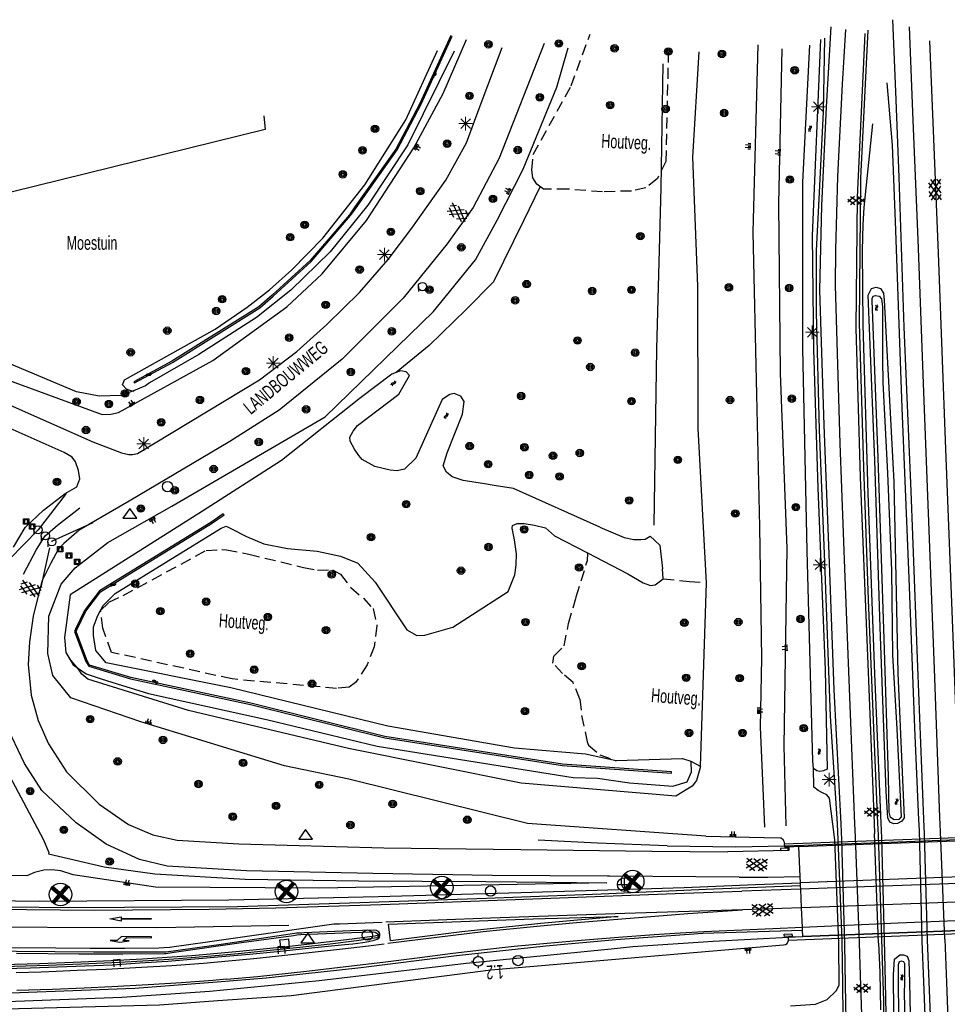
# Model space of a CAD drawing. Header units: metres. Extents: x 119757 to 244046, y 404148 to 811635.
# Tile 29 of 60: x 119888 to 120057, y 406853 to 407032. Entities that reach past the tile are written whole.
import ezdxf

# ---------------------------------------------------------------- set-up
doc = ezdxf.new("R2010")
doc.units = ezdxf.units.M
doc.linetypes.add('Houtwal', pattern=[3, 2, -1])
doc.layers.get('0').update_dxf_attribs({"linetype": 'CONTINUOUS'})
for name, color, linetype in [('3009', 179, 'CONTINUOUS'), ('4401', 7, 'CONTINUOUS'), ('4411', 7, 'CONTINUOUS'), ('4503', 1, 'CONTINUOUS'), ('4504', 7, 'CONTINUOUS'), ('4601', 172, 'CONTINUOUS'), ('4602', 7, 'CONTINUOUS'), ('B-AF-HAAG-GD', 74, 'CONTINUOUS'), ('B-AF-HOUT-GD', 74, 'Houtwal'), ('B-AS-HECT-GD', 9, 'CONTINUOUS'), ('B-BB-BORD-GD', 8, 'CONTINUOUS'), ('B-BP-BOOM-GD', 74, 'CONTINUOUS'), ('B-BW-WEGW-GD', 8, 'CONTINUOUS'), ('B-GL-RAIL-GD', 232, 'CONTINUOUS'), ('B-KW-DIVR-GD', 134, 'CONTINUOUS'), ('B-KW-PIJLER-GD', 134, 'CONTINUOUS'), ('B-MK-ASSTRP-GD', 121, 'CONTINUOUS'), ('B-MK-BLOKLG-GD', 121, 'CONTINUOUS'), ('B-MK-PIJL-GD', 121, 'CONTINUOUS'), ('B-MK-STRP-GD', 121, 'CONTINUOUS'), ('B-MK-VLAK-GD', 121, 'CONTINUOUS'), ('B-OB-OVER-GD', 8, 'CONTINUOUS'), ('B-OV-PAAL-GD', 63, 'CONTINUOUS'), ('B-TE-OND-GD', 8, 'CONTINUOUS'), ('B-TR-SLOO-GD', 142, 'CONTINUOUS'), ('B-TR-TALB-GD', 72, 'CONTINUOUS'), ('B-TR-TALO-GD', 72, 'CONTINUOUS'), ('B-TR-VVDL-GD', 53, 'CONTINUOUS'), ('B-VH-BNDH-GD', 13, 'CONTINUOUS'), ('B-VH-GOOT-GD', 13, 'CONTINUOUS'), ('B-VH-HFDR-GD', 13, 'CONTINUOUS'), ('B-VH-PARW-GD', 13, 'CONTINUOUS'), ('B-VH-WEGN-GD', 13, 'CONTINUOUS'), ('B-VR-MAIB-GD', 214, 'CONTINUOUS'), ('B-WT-KOLK-GD', 213, 'CONTINUOUS'), ('L-AR-BLOCKS-GD', 8, 'CONTINUOUS'), ('L-AR-SYMB-GD', 8, 'CONTINUOUS'), ('n-ov-arma-pr', 1, 'CONTINUOUS'), ('OVL HOH afstanden', 1, 'CONTINUOUS')]:
    doc.layers.add(name, color=color, linetype=linetype)

# ---------------------------------------------------------------- blocks, each defined once
blk = doc.blocks.new('3009', base_point=(119758.533414, 404407.573336))
at = {"layer": '3009'}
for points in [[(119758.033414, 404408.073336, 0), (119759.033414, 404408.073336, 0), (119759.033414, 404407.073336, 0), (119758.033414, 404407.073336, 0)], [(119758.133414, 404407.173336, 0), (119758.933414, 404407.173336, 0), (119758.733414, 404407.973336, 0), (119758.333414, 404407.973336, 0)], [(119758.133414, 404407.173336, 0), (119758.333414, 404407.973336, 0), (119758.733414, 404407.973336, 0), (119758.933414, 404407.173336, 0)]]:
    blk.add_polyline3d(points, close=True, dxfattribs=at)
blk = doc.blocks.new('2901')
for radius in [0.27, 0.18, 0.09]:
    blk.add_circle((0, 0), radius)
blk = doc.blocks.new('2301')
at = {"flags": 128}
blk.add_lwpolyline([(-0.502, -0.271), (0.498, -0.271), (-0.002, 0.429), (-0.502, -0.271)], dxfattribs=at)
blk = doc.blocks.new('3001')
blk.add_line((-0.3, 0), (-0.3, -0.35))
blk.add_circle((0, 0), 0.3)
blk = doc.blocks.new('GV4', base_point=(119758.533414, 404407.573336))
at = {"layer": '4401'}
for points in [[(119758.533414, 404407.604586, 0), (119758.627164, 404407.667086, 0)], [(119758.533414, 404407.510836, 0), (119758.783414, 404407.667086, 0)], [(119758.533414, 404407.667086, 0), (119758.845914, 404407.479586, 0)], [(119758.533414, 404407.573336, 0), (119758.689664, 404407.479586, 0)], [(119758.595914, 404407.479586, 0), (119758.908414, 404407.667086, 0)], [(119758.658414, 404407.667086, 0), (119758.908414, 404407.510836, 0)], [(119758.752164, 404407.479586, 0), (119758.908414, 404407.573336, 0)], [(119758.814664, 404407.667086, 0), (119758.908414, 404407.604586, 0)]]:
    blk.add_polyline3d(points, dxfattribs=at)
blk = doc.blocks.new('WATER', base_point=(119758.78532, 404407.573336))
at = {"layer": '4601'}
for points in [[(119758.28532, 404407.723336, 0), (119758.34782, 404407.785836, 0), (119758.47282, 404407.848336, 0), (119758.59782, 404407.848336, 0), (119758.72282, 404407.785836, 0), (119758.78532, 404407.723336, 0), (119758.84782, 404407.660836, 0), (119758.97282, 404407.598336, 0), (119759.09782, 404407.598336, 0), (119759.22282, 404407.660836, 0), (119759.28532, 404407.723336, 0)], [(119758.28532, 404407.423336, 0), (119758.34782, 404407.485836, 0), (119758.47282, 404407.548336, 0), (119758.59782, 404407.548336, 0), (119758.72282, 404407.485836, 0), (119758.78532, 404407.423336, 0), (119758.84782, 404407.360836, 0), (119758.97282, 404407.298336, 0), (119759.09782, 404407.298336, 0), (119759.22282, 404407.360836, 0), (119759.28532, 404407.423336, 0)]]:
    blk.add_polyline3d(points, dxfattribs=at)
blk = doc.blocks.new('TALUD', base_point=(119758.78532, 404407.573336))
at = {"layer": '4602'}
for points in [[(119758.28532, 404408.073336, 0), (119758.78532, 404408.073336, 0)], [(119758.28532, 404407.823336, 0), (119759.28532, 404407.823336, 0)], [(119758.28532, 404407.573336, 0), (119758.78532, 404407.573336, 0)], [(119758.28532, 404407.323336, 0), (119759.28532, 404407.323336, 0)], [(119758.28532, 404407.073336, 0), (119758.78532, 404407.073336, 0)]]:
    blk.add_polyline3d(points, dxfattribs=at)
blk = doc.blocks.new('3602')
at = {"flags": 128}
blk.add_lwpolyline([(-0.31, 0.001), (-0.31, 0.311), (0, 0.311), (0.31, 0.311), (0.31, 0.001), (0.31, -0.309), (0, -0.309), (-0.31, -0.309)], close=True, dxfattribs=at)
blk = doc.blocks.new('3604')
at = {"flags": 128}
blk.add_lwpolyline([(-0.25, 0.25), (-0.25, -0.25), (0.25, -0.25), (0.25, 0.25)], dxfattribs=at)
blk = doc.blocks.new('2401')
blk.add_circle((0.001, -0.001), 0.375)
blk = doc.blocks.new('1221')
at = {"flags": 128}
blk.add_lwpolyline([(0, 0), (0, -0.07), (5.45, -0.07), (6.2, 0.68), (7.5, 0.68), (5.7, 0.98), (4, 0.68), (5.2, 0.68), (4.45, 0.08), (0, 0.08)], close=True, dxfattribs=at)
blk = doc.blocks.new('1219')
at = {"flags": 128}
blk.add_lwpolyline([(0, 0), (0, 0.07), (5.45, 0.07), (5.45, 0.38), (7.5, 0), (5.45, -0.38), (5.45, -0.08), (0, -0.08)], close=True, dxfattribs=at)
blk = doc.blocks.new('2701')
at = {"lineweight": 0}
for q in [(-0.353, 0.351), (0.001, 0.497), (0.355, 0.351), (-0.499, -0.003), (-0.352, -0.356), (0.501, -0.003), (0.001, -0.503), (0.355, -0.356)]:
    blk.add_line((0.001, -0.003), q, dxfattribs=at)
blk = doc.blocks.new('GV6', base_point=(119758.78532, 404407.573336))
at = {"layer": '4411'}
for points in [[(119758.78532, 404407.542086, 0), (119758.94157, 404407.667086, 0)], [(119758.78532, 404407.604586, 0), (119758.94157, 404407.479586, 0)], [(119758.84782, 404407.479586, 0), (119759.09782, 404407.667086, 0)], [(119758.84782, 404407.667086, 0), (119759.09782, 404407.479586, 0)], [(119759.00407, 404407.667086, 0), (119759.16032, 404407.542086, 0)], [(119759.00407, 404407.479586, 0), (119759.16032, 404407.604586, 0)]]:
    blk.add_polyline3d(points, dxfattribs=at)
blk = doc.blocks.new('2202')
for p, q in [((-0.35, 0.001), (-0.5, 0)), ((0, 0.35), (0, 0.5)), ((0.35, -0.001), (0.5, 0)), ((0, -0.35), (0, -0.5))]:
    blk.add_line(p, q)
blk.add_circle((0, 0), 0.35)
blk = doc.blocks.new('2501')
at = {"flags": 128}
for points in [[(0.001, 0.499), (0.001, -0.001), (0.001, -0.501)], [(-0.499, -0.001), (0.001, -0.001), (0.501, -0.001)]]:
    blk.add_lwpolyline(points, dxfattribs=at)
blk.add_circle((0.001, -0.001), 0.5)
blk = doc.blocks.new('OV_MAST VERW')
at = {"layer": 'n-ov-arma-pr'}
for p, q in [((-1.25, 0.83), (1.03, -1.1)), ((-1.21, 0.88), (1.07, -1.06)), ((-1.17, 0.93), (1.11, -1.01)), ((-1.14, 0.97), (1.15, -0.97)), ((-1.1, -1.01), (0.84, 1.25)), ((-1.09, 1.02), (1.18, -0.93)), ((-1.06, -1.06), (0.89, 1.21)), ((-1.05, 1.06), (1.22, -0.88)), ((-1.01, -1.1), (0.94, 1.17)), ((-1.01, 1.1), (1.26, -0.83)), ((-0.97, -1.14), (0.98, 1.14)), ((-0.92, -1.18), (1.02, 1.11)), ((-0.88, -1.21), (1.07, 1.06)), ((-0.82, -1.25), (1.11, 1.02))]:
    blk.add_line(p, q, dxfattribs=at)
blk.add_circle((0.01, 0), 1.5, dxfattribs=at)

msp = doc.modelspace()

# ---------------------------------------------------------------- linework, layer by layer
at = {"layer": 'B-AF-HAAG-GD'}
msp.add_lwpolyline([(119932.7, 407014.18), (119932.94, 407011.71), (119849.66, 406991.16)], dxfattribs=at)
at = {"layer": 'B-AF-HOUT-GD'}
for points in [[(120006.25, 407025.9), (120005.79, 407005.9), (120004.26, 407002.81), (120002.16, 407001.14), (119999.57, 407000.54), (119994.26, 407000.38), (119988.01, 407000.87), (119983.58, 407000.87), (119982.34, 407001.79), (119981.62, 407002.92), (119981.43, 407004.31), (119981.68, 407007.17), (119988.59, 407019.64), (119992.03, 407029.07)], [(119991.54, 406934.78), (119991.5, 406933.25)], [(119990.16, 406908.19), (119988.93, 406911.25), (119987.03, 406912.83), (119985.24, 406914.74), (119985.47, 406916.03), (119987.31, 406917.89), (119988.13, 406921.93), (119989.51, 406926.82), (119991.5, 406933.25)], [(120005.31, 406930.04), (120010.08, 406929.6), (120013.21, 406929.34)], [(119990.16, 406908.19), (119990.49, 406905.22), (119991.51, 406900.43), (119991.72, 406899.86), (119993.8, 406898.08), (119996.8, 406896.97)], [(120012.1, 406895.97), (120010.42, 406896.86)]]:
    msp.add_lwpolyline(points, dxfattribs=at)
msp.add_lwpolyline([(119939.93, 406932.15), (119942.46, 406931.63), (119945.2, 406931.71), (119946.69, 406930.92), (119948.53, 406928.48), (119950.83, 406926.52), (119952.58, 406924.64), (119953.29, 406921.59), (119952.8, 406917.73), (119951.49, 406914.41), (119949.4, 406911.21), (119948.23, 406910.38), (119945.94, 406910.14), (119926.94, 406911.86), (119905.05, 406916.7), (119903.46, 406921.07), (119903.06, 406924.3), (119904.56, 406925.8), (119907.13, 406927.02), (119922.22, 406935.21), (119925.06, 406935.38), (119925.91, 406935.36), (119929.98, 406934.54)], close=True, dxfattribs=at)
at = {"layer": 'B-GL-RAIL-GD'}
for points in [[(120037.87, 406864.35), (120037.15, 406882.71), (120036.98, 406885.55), (120035.75, 406905.13), (120034.72, 406933.11), (120033.76, 406957.16), (120033.22, 406978.45), (120033.2, 406989.71), (120033.65, 406999.03), (120034.44, 407014.9), (120034.73, 407028.29)], [(120052.43, 406864.19), (120051.9, 406884.37), (120051.82, 406886.28), (120051.09, 406902.99), (120050.05, 406930.17), (120048.77, 406961.16), (120047.57, 406995.01), (120046.99, 407008.87), (120046.04, 407020.17)], [(120043.38, 407012.72), (120041.79, 406997.52), (120041.6, 406994.45), (120041.5, 406989.73), (120041.6, 406976.2), (120042.54, 406945.54), (120043.74, 406912.77), (120044.9, 406885.63), (120045.01, 406882.99)], [(120027.4, 406881.53), (120044.81, 406882.14), (120083.94, 406883.65), (120102.94, 406884.36)], [(120006.04, 406881.51), (119993.38, 406882.05), (119982.6, 406882.58)], [(120045.01, 406882.99), (120045.49, 406864.38), (120045.68, 406856.85), (120045.82, 406850.97), (120045.85, 406843.28), (120045.14, 406836.09), (120044.37, 406831.95), (120043.71, 406829.14), (120042.83, 406825.7), (120041.59, 406822.08), (120040.06, 406818.62), (120037.12, 406813.31), (120034.59, 406809.29), (120032.32, 406806.38), (120029.1, 406802.82), (120026.81, 406800.76), (120024.21, 406798.62), (120021.95, 406797.03), (120017.06, 406794.3)], [(120006.04, 406881.51), (120018.53, 406881.33), (120027.4, 406881.53)], [(120100.58, 406877.47), (120061.01, 406875.97), (120030.28, 406874.81)], [(119874.52, 406871.72), (119891.94, 406871.47), (119926.35, 406871.71), (119953.48, 406872.34), (119979.46, 406873.07), (120009.12, 406873.95), (120022.08, 406874.51), (120030.28, 406874.81)], [(120103.47, 406867.81), (120100.85, 406867.71), (120063.98, 406866.3), (120030.72, 406865.02), (120028.08, 406864.93)], [(119855.85, 406853), (119884.29, 406853.2), (119906.92, 406854.02), (119922.92, 406855.13), (119942.81, 406857.07), (119969.53, 406860.24), (119995.85, 406862.83), (119999.83, 406863.27), (120014.41, 406864.22), (120028.08, 406864.93)], [(120037.8, 406844.56), (120038.01, 406850.88), (120037.95, 406856.3), (120037.87, 406864.35)], [(120056.73, 406749.91), (120055.52, 406783.48), (120054.51, 406808.18), (120053.49, 406836.91), (120052.72, 406856.81), (120052.43, 406864.19)]]:
    msp.add_lwpolyline(points, dxfattribs=at)
at = {"layer": 'B-KW-DIVR-GD'}
msp.add_lwpolyline([(120064, 406865.75), (120028.11, 406864.36), (120028.08, 406864.96), (120030.71, 406865.06), (120030.66, 406866.19), (120030.64, 406866.76), (120030.49, 406870.26), (120030.33, 406873.68), (120030.31, 406874.27), (120030.28, 406874.81), (120030.23, 406875.99), (120030, 406881.39), (120028.17, 406881.32), (120027.41, 406881.29), (120027.39, 406881.89), (120075.29, 406883.66)], dxfattribs=at)
at = {"layer": 'B-KW-PIJLER-GD'}
for points in [[(120030, 406881.39), (120075.32, 406883.06), (120100.36, 406884.1)], [(120100.91, 406867.75), (120063.98, 406866.35), (120030.71, 406865.06)]]:
    msp.add_lwpolyline(points, dxfattribs=at)
at = {"layer": 'B-MK-ASSTRP-GD'}
for points in [[(120053.75, 407027.85), (120055.31, 406989.23), (120056.66, 406953.61), (120058.01, 406918.02), (120059.2, 406886.89), (120059.25, 406885.43), (120060.33, 406858.27)], [(119889.04, 406930.9), (119891.38, 406935.38), (119892.97, 406937.86), (119895.23, 406939.83), (119899.27, 406942.96)], [(120100.74, 406872.95), (120099.82, 406872.91), (120065.1, 406871.53), (120035.57, 406870.44), (120030.49, 406870.26)], [(120030.49, 406870.26), (120019.76, 406869.88)]]:
    msp.add_lwpolyline(points, dxfattribs=at)
at = {"layer": 'B-MK-BLOKLG-GD'}
msp.add_lwpolyline([(119840.37, 406867.85), (119873.41, 406866.83), (119913.25, 406866.67), (119937.25, 406867.13)], dxfattribs=at)
at = {"layer": 'B-MK-STRP-GD'}
for points in [[(120041.01, 406863.91), (120040.26, 406883.2), (120040.16, 406885.55), (120039.41, 406903.93), (120038.4, 406930.29), (120037.48, 406954.68), (120036.64, 406983.38), (120036.68, 406989.83), (120037.06, 407003.16), (120037.93, 407019.95), (120038.5, 407029.86)], [(120041.97, 407029.16), (120040.57, 406999.39), (120040.36, 406975.64), (120041.15, 406948.55), (120042.56, 406913.07), (120043.65, 406885.63), (120043.72, 406883.78)], [(120056.53, 406864.55), (120055.74, 406884.1), (120055.64, 406886.72), (120054.64, 406913.68), (120053.56, 406941.98), (120052.67, 406965.55), (120051.65, 406991.75), (120050.76, 407013.34), (120050.07, 407030.38)], [(120044.46, 406863.84), (120043.72, 406883.78)], [(119772.15, 406875.58), (119777.61, 406875.12), (119801.68, 406873.23), (119819.21, 406872.1), (119827.74, 406871.62), (119835.42, 406871.29), (119849.18, 406870.72), (119864.05, 406870.24), (119871.12, 406870.16), (119901.89, 406869.87), (119922.8, 406870.02), (119934.93, 406870.27), (119954.07, 406870.88), (119983.26, 406871.99), (120009.12, 406872.94), (120019.64, 406873.31)], [(120100.63, 406876.21), (120099.29, 406876.16), (120077.12, 406875.37), (120055.58, 406874.55), (120035.13, 406873.84), (120030.33, 406873.68)], [(120030.33, 406873.68), (120019.64, 406873.31)], [(119955.28, 406863.85), (119972.57, 406865.99), (119982.38, 406866.96), (119989.55, 406867.61), (120009.78, 406869.25), (120019.76, 406869.88), (119998.32, 406869.22), (119973.94, 406868.37), (119954.92, 406867.64)], [(120030.64, 406866.76), (120048.01, 406867.54), (120077.82, 406868.75), (120100.85, 406869.65)], [(119954.26, 406867.63), (119946.45, 406867.32), (119945.42, 406867.29), (119922.46, 406864.03), (119915.55, 406863.04), (119913.63, 406862.94), (119907.46, 406862.87), (119901.14, 406862.87), (119894.9, 406862.92), (119876.78, 406863.07)], [(119925.93, 406857.29), (119931.6, 406857.8), (119937.15, 406858.43), (119941.01, 406858.83), (119946.59, 406859.48), (119954.33, 406860.37), (119960.62, 406861.19), (119967.1, 406862.04), (119972.32, 406862.63), (119978.23, 406863.29), (119984.87, 406863.92), (119990.4, 406864.41), (119997.22, 406864.95), (120003.71, 406865.42), (120008.4, 406865.72), (120012.73, 406865.98), (120025.26, 406866.52), (120030.64, 406866.76)], [(120056.53, 406864.55), (120056.82, 406856.73), (120057.69, 406833.67), (120058.67, 406807.84), (120059.61, 406784.18), (120060.72, 406754.99)], [(119887.71, 406858.52), (119892.25, 406858.65), (119894.99, 406858.76), (119898.77, 406858.92), (119904.04, 406859.15), (119910.46, 406859.49), (119916, 406859.8), (119921.76, 406860.24), (119926.32, 406860.63), (119930.88, 406861.09), (119936, 406861.62), (119940.98, 406862.17), (119947.02, 406862.85), (119951.73, 406863.39), (119954.61, 406863.75)], [(120041.41, 406850.89), (120041.31, 406854.46), (120041.19, 406857.98), (120041.01, 406863.91)], [(120044.46, 406863.84), (120044.71, 406858.59), (120044.83, 406851.72)], [(119925.93, 406857.29), (119923.44, 406857.09), (119917.75, 406856.65), (119911.71, 406856.27), (119905.07, 406855.92), (119900.06, 406855.68), (119894.33, 406855.45), (119887.83, 406855.23)]]:
    msp.add_lwpolyline(points, dxfattribs=at)
at = {"layer": 'B-MK-VLAK-GD'}
msp.add_lwpolyline([(119955.73, 406864.27), (119955.37, 406867.29), (119981.67, 406868.3), (119997.12, 406868.67), (119983.08, 406867.43), (119968.73, 406865.9)], close=True, dxfattribs=at)
at = {"layer": 'B-TR-SLOO-GD'}
for points in [[(119966.7, 407028.77), (119961.1, 407016.42), (119956.73, 407008.14), (119949.28, 406997.65), (119948.27, 406996.23), (119941.16, 406987.91), (119934.24, 406981.62), (119931.84, 406979.48), (119916.02, 406969.6), (119909.11, 406965.88), (119909.23, 406965.66)], [(119909.23, 406965.66), (119916.15, 406969.39), (119931.99, 406979.28), (119934.4, 406981.43), (119941.34, 406987.73), (119948.46, 406996.07), (119949.48, 406997.51), (119956.95, 407008.01), (119961.32, 407016.3), (119966.93, 407028.67)], [(120033.9, 407028.1), (120032.4, 406992.43), (120032.63, 406971.81), (120033.41, 406946.54), (120034.74, 406913.54), (120035.15, 406895.5), (120034.46, 406895.14), (120033.77, 406895.05), (120033.26, 406895.14), (120032.65, 406895.59), (120032.5, 406896.95), (120031.51, 406935.16), (120030.72, 406971.93), (120030.72, 407002.17), (120031.98, 407027.06)], [(119911.22, 406965.16), (119909.36, 406964.35), (119908.93, 406964.08), (119907.76, 406964.54), (119907.06, 406965.31), (119907.38, 406966.21), (119923.9, 406975.46), (119929.69, 406979.42), (119933.73, 406982.56), (119937.79, 406986.24), (119943.45, 406991.98), (119951.11, 407001.67), (119958.54, 407013.46), (119964.28, 407026.09)], [(119967.31, 407025.95), (119958.9, 407008.9), (119951.61, 406997.99), (119944.77, 406989.51), (119937.61, 406982.49), (119931.37, 406977.57), (119920.9, 406970.82), (119911.95, 406965.65), (119911.22, 406965.16)], [(119993.79, 406939.46), (119978.08, 406946.48), (119974.57, 406947.03), (119972.83, 406947.3), (119968.93, 406947.91), (119966.99, 406948.6), (119965.92, 406949.43), (119965.33, 406950.62), (119966.04, 406952.94), (119968.85, 406960), (119969.14, 406962.27), (119968.51, 406963.24), (119967.34, 406963.73), (119966.53, 406963.53), (119965.12, 406962.63), (119960.38, 406951.98), (119958.28, 406950), (119956.95, 406949.69), (119955.71, 406949.81), (119952.93, 406950.47), (119950.62, 406951.73), (119950.02, 406952.48), (119949.23, 406953.62), (119948.43, 406955.06), (119948.38, 406955.79), (119948.95, 406956.9), (119949.78, 406957.91), (119957.29, 406963.59), (119959.2, 406967.02), (119958.61, 406967.67), (119957.56, 406967.88), (119955.97, 406967.27), (119950.31, 406962.97), (119935.95, 406951.57), (119921.58, 406942.38), (119897.5, 406927.16), (119896.49, 406919.42), (119896.7, 406916.65), (119898.08, 406914.46), (119900.4, 406912.81), (119903.17, 406911.9), (119906.05, 406911), (119911.78, 406909.21), (119933.22, 406904.51), (119953.35, 406899.67), (119988.97, 406893.96)], [(119925.36, 406941.9), (119923.06, 406940.3), (119902.83, 406927.88), (119900.15, 406924.31), (119898.48, 406920.92), (119898.32, 406920.47), (119900.35, 406915.03), (119900.9, 406914.16), (119908.5, 406911.88), (119930.3, 406907.24), (119954.69, 406901.18), (119987.01, 406896.12), (120006.85, 406894.72), (120006.86, 406894.97)], [(120006.86, 406894.97), (119987.03, 406896.37), (119954.74, 406901.42), (119930.36, 406907.48), (119908.56, 406912.13), (119901.06, 406914.37), (119900.58, 406915.14), (119898.58, 406920.47), (119898.71, 406920.82), (119900.36, 406924.18), (119903.01, 406927.69), (119923.2, 406940.09), (119925.5, 406941.69), (119925.36, 406941.9)], [(119991.2, 406898.2), (119978.32, 406899.3), (119955.27, 406903.29), (119926.75, 406910.26), (119904.08, 406914.77), (119902.16, 406917.02), (119901.73, 406919.79), (119901.77, 406921.31), (119902.57, 406923.4), (119903.54, 406925.2), (119905.7, 406927.39), (119924.95, 406939.27), (119925.88, 406939.62), (119926.86, 406939.16), (119929.56, 406937.75), (119932.75, 406936.43), (119937.01, 406935.55), (119942.43, 406935.08), (119946.69, 406934.2), (119949.82, 406932.92), (119952.95, 406929.44), (119958.72, 406920.77), (119960.54, 406919.79), (119961.99, 406919.84), (119967.08, 406921.25), (119977.11, 406927.78), (119978.37, 406930.77), (119978.48, 406931.65), (119978.59, 406932.68), (119978.64, 406934.63), (119978.28, 406937.12), (119977.84, 406939.27), (119977.94, 406939.73), (119978.77, 406940.13), (119980.07, 406940.14), (119981.91, 406939.8), (119983.93, 406939.31), (119985.58, 406937.9), (119991.54, 406934.78)], [(119993.79, 406939.46), (119998.23, 406937.55), (120000.01, 406937.23), (120001.27, 406937.2), (120002.02, 406937.24), (120002.97, 406937.81), (120004.74, 406936.18), (120005.18, 406931.9)], [(119991.54, 406934.78), (119998.9, 406930.96), (120001.7, 406929.33), (120003, 406928.87), (120003.89, 406929), (120005.31, 406930.04), (120005.18, 406931.9)], [(119999.18, 406892.97), (120007.08, 406892.38), (120009.71, 406893.2), (120010.47, 406894.97), (120010.42, 406896.86), (120008.89, 406897.34), (120008.8, 406897.34), (119996.8, 406896.97), (119991.2, 406898.2)], [(119988.97, 406893.96), (119993.4, 406893.82), (119999.18, 406892.97)], [(120049.49, 406842.35), (120049.2, 406854.76), (120049.22, 406856.72), (120049.26, 406859.68), (120049.26, 406860.13), (120049.21, 406860.22), (120049.06, 406860.43), (120048.67, 406860.6), (120048.24, 406860.46), (120048.02, 406859.93), (120048.02, 406858.98), (120048.04, 406856.82), (120048.1, 406850.91)]]:
    msp.add_lwpolyline(points, dxfattribs=at)
for points in [[(120042.59, 406981.61), (120043.19, 406982.81), (120044.05, 406983.08), (120044.83, 406982.82), (120045.4, 406981.99), (120045.5, 406980.73), (120047.24, 406947.71), (120047.96, 406912.91), (120049.15, 406886.61), (120048.71, 406886.01), (120047.93, 406885.62), (120047.25, 406885.56), (120046.54, 406885.82), (120046.13, 406886.65), (120045.88, 406891.44), (120044.79, 406921.25), (120043.82, 406951.59)], [(120045.26, 406965.75), (120046.1, 406949.28), (120046.82, 406931.6), (120047.02, 406916.16), (120047.81, 406902.79), (120048.6, 406886.79), (120048.17, 406886.3), (120047.29, 406886.24), (120046.62, 406886.7), (120046.39, 406887.68), (120046.26, 406894.14), (120045.49, 406919.1), (120044.39, 406952.05), (120043.29, 406980.64), (120043.29, 406981), (120043.49, 406981.42), (120043.93, 406981.52), (120044.61, 406981.45), (120045.03, 406980.96), (120045.17, 406979.47), (120045.19, 406969.93)], [(120047.17, 406858.08), (120047.39, 406860.92), (120048.32, 406861.76), (120049, 406861.71), (120049.67, 406861.46), (120050, 406860.72), (120050.08, 406856.73), (120050.5, 406836.6), (120052.15, 406802.25), (120052.98, 406778.63), (120053.72, 406754.98), (120053.33, 406754.3), (120052.38, 406754.08), (120051.41, 406754.14), (120050.97, 406754.7), (120050.59, 406755.44), (120050.24, 406758.54), (120049.54, 406784.59), (120048.11, 406813.95), (120047.47, 406835.25), (120047.18, 406856.82)]]:
    msp.add_lwpolyline(points, close=True, dxfattribs=at)
at = {"layer": 'B-TR-TALB-GD'}
for points in [[(119831.93, 406987.83), (119883.75, 406967.08), (119903.32, 406959.93), (119904.94, 406959.99), (119906.29, 406960.29), (119923.46, 406969.71), (119936.92, 406979.49), (119943.34, 406985.49), (119951.39, 406995.19), (119960, 407008.37), (119965.35, 407018.25), (119969.54, 407028.09)], [(120022.55, 407027.11), (120021.63, 406993.07), (120022.26, 406963.48), (120022.8, 406939.51), (120023.17, 406915.62), (120022.93, 406903.1), (120023.44, 406891.96), (120023.71, 406884.95)], [(120013.08, 406883.3), (119980.63, 406885.57), (119948.15, 406893.66), (119936.45, 406896.07), (119910.35, 406904.06), (119897.65, 406908.41), (119894.37, 406912.5), (119893.44, 406916.52), (119893.66, 406923.26), (119895.86, 406929.07), (119898.42, 406932.05), (119904.34, 406936.64), (119916.02, 406943.26), (119943.85, 406959.53), (119963.54, 406978.67), (119971.18, 406988.06), (119975.13, 406995.24), (119979.84, 407004.51), (119985.96, 407019.39), (119988.06, 407026.53)], [(120027.69, 406885.17), (120027.31, 406899.72), (120027.84, 406935.55), (120026.63, 406967.44), (120026.36, 406998.19), (120026.96, 407026.4)], [(119819.06, 406984.95), (119857.57, 406967.6), (119881.82, 406955.34), (119884.77, 406951.5), (119886.38, 406945.55), (119886.38, 406941.83), (119885.3, 406938.65), (119883.59, 406935.47), (119880.41, 406927.62), (119880.1, 406925.46), (119879.52, 406918.16), (119880.3, 406909.44), (119882.25, 406903.25), (119886, 406895.16), (119892.61, 406882.73), (119893.66, 406880.34), (119893.59, 406880.08)], [(119995.09, 406874.83), (119942.88, 406873.82), (119913, 406874.04), (119898.04, 406876.27), (119895.83, 406877), (119894.21, 406877.15), (119892.71, 406877.14), (119891.05, 406876.7), (119889.64, 406876.06), (119884.02, 406876.14), (119860.23, 406877.35), (119838.41, 406879.22), (119799, 406882.56), (119773.02, 406885.66), (119772.07, 406885.78), (119761.13, 406886.88)], [(120013.08, 406883.3), (120023.66, 406883.04), (120026.7, 406882.97), (120027.03, 406882.79), (120027.25, 406882.41), (120027.39, 406881.89)], [(119810.43, 406836.75), (119810.41, 406838.16), (119810.78, 406839.87), (119811.39, 406842.67), (119813.04, 406846.66), (119816.62, 406850.08), (119818.91, 406851.26), (119820.43, 406852.05), (119822.88, 406852.82), (119826.34, 406853.68), (119833.13, 406853.24), (119845.73, 406852.06), (119855.44, 406851.14), (119913.76, 406852.66), (119924.37, 406853.42), (119937.68, 406854.37), (119973.97, 406858.98), (120005.84, 406861.72), (120027.2, 406863.52), (120027.55, 406863.58), (120027.86, 406863.81), (120028.11, 406864.36)]]:
    msp.add_lwpolyline(points, dxfattribs=at)
at = {"layer": 'B-TR-TALO-GD'}
for points in [[(120012.1, 406895.97), (120013.21, 406929.34), (120011.69, 406957.38), (120011.6, 406983.22), (120010.74, 407006.66), (120011.86, 407025.84)], [(119982.96, 407001.33), (119979.93, 406995.13), (119974.47, 406984.03), (119969.53, 406978.99), (119962.75, 406972.46), (119956.77, 406967.58)], [(119909.36, 406964.35), (119906.71, 406963.36), (119902.77, 406963.27), (119898.67, 406964.02), (119880.62, 406971.59), (119848.93, 406984.82), (119831.43, 406991.22)], [(120012.1, 406895.97), (120011.39, 406893.41), (120010.6, 406892.38), (120007.63, 406890.55), (119979.5, 406892.93), (119948.1, 406899.2), (119919.03, 406906.11), (119900.7, 406911.84), (119899.62, 406912.76), (119899.01, 406913.67), (119897.39, 406915.56)], [(120036.55, 406882.63), (120036.18, 406885.47), (120035.57, 406890.18), (120035.04, 406890.78), (120034.29, 406891.17), (120033.51, 406891.6), (120032.72, 406892.19), (120032.65, 406895.59)], [(120028.47, 406852.49), (120032.98, 406852.75), (120035.14, 406853.64), (120036.79, 406855.16), (120037.33, 406856.21), (120037.25, 406863.79), (120036.55, 406882.63)], [(119893.59, 406880.08), (119903.67, 406877.74), (119912.89, 406876.47), (119929.34, 406875.48), (119949.92, 406875.15), (119973.09, 406875.05), (119995.09, 406874.83)]]:
    msp.add_lwpolyline(points, dxfattribs=at)
at = {"layer": 'B-TR-VVDL-GD'}
msp.add_lwpolyline([(120003.7, 406939.83), (120004.17, 406971.84), (120004.98, 407001.12), (120005.32, 407023.65)], dxfattribs=at)
at = {"layer": 'B-VH-BNDH-GD'}
for points in [[(119896.82, 406945.54), (119891.7, 406938.96), (119886.48, 406933.66)], [(119894.16, 406936.78), (119894.31, 406936.99), (119901.71, 406940.29)], [(119893.78, 406935.71), (119892.17, 406928.56)], [(119887.74, 406862.03), (119899.09, 406861.91), (119907.08, 406861.92), (119914.69, 406861.99), (119914.92, 406861.99), (119915.27, 406862.03), (119915.98, 406862.13), (119928.69, 406863.95), (119938.12, 406865.26), (119938.42, 406865.31), (119938.75, 406865.34), (119939.45, 406865.4), (119948.65, 406865.77), (119952.73, 406865.91), (119952.99, 406865.86), (119953.24, 406865.68), (119953.35, 406865.58), (119953.42, 406865.48), (119953.42, 406865.4), (119953.42, 406865.32), (119953.32, 406865.22), (119953.11, 406865.16), (119952.89, 406865.11), (119948.78, 406864.57), (119936.89, 406863.21), (119928.29, 406862.33), (119919.63, 406861.56), (119910.64, 406860.96), (119904.95, 406860.67), (119898.04, 406860.34), (119891.95, 406860.12), (119885.17, 406859.94)]]:
    msp.add_lwpolyline(points, dxfattribs=at)
at = {"layer": 'B-VH-GOOT-GD'}
msp.add_lwpolyline([(119885.22, 406859.59), (119889.45, 406859.74), (119893.5, 406859.87), (119899.49, 406860.12), (119906.47, 406860.4), (119911.78, 406860.71), (119917.29, 406861.09), (119923.18, 406861.56), (119928.06, 406861.97), (119933.89, 406862.57), (119939.25, 406863.12), (119944.78, 406863.75), (119949.56, 406864.36), (119953.25, 406864.86), (119953.45, 406864.98), (119953.62, 406865.2), (119953.71, 406865.38), (119953.74, 406865.55), (119953.7, 406865.8)], dxfattribs=at)
at = {"layer": 'B-VH-HFDR-GD'}
for points in [[(120030.31, 406874.27), (120014.54, 406873.65), (119994.06, 406872.77), (119973.22, 406871.98), (119950.16, 406871.19), (119927.96, 406870.47), (119917.85, 406870.4), (119896.91, 406870.3), (119871.78, 406870.6), (119860.91, 406870.72), (119845.66, 406871.25), (119838.18, 406871.51), (119826.17, 406872.08), (119815.06, 406872.8), (119789.42, 406874.55), (119772.21, 406876.02)], [(119825.36, 406855.97), (119831.38, 406855.49), (119831.49, 406856.14), (119860.19, 406854.85), (119885.11, 406854.74), (119909.28, 406855.66), (119924.21, 406856.85), (119933.16, 406857.56), (119950.34, 406859.41), (119967.74, 406861.63), (119983.97, 406863.35), (119996.69, 406864.52), (120012.51, 406865.64), (120030.66, 406866.19)], [(119885.32, 406859.23), (119890.3, 406859.38), (119895.24, 406859.56), (119900.18, 406859.74), (119905.23, 406859.94), (119910.2, 406860.27), (119915.26, 406860.61), (119920.16, 406860.99), (119925.11, 406861.42), (119930.12, 406861.86), (119935.12, 406862.35), (119941.41, 406862.99), (119947.47, 406863.59), (119948.88, 406863.76), (119949.84, 406863.85), (119950.73, 406863.98), (119951.77, 406864.15), (119952.81, 406864.4), (119953.33, 406864.57), (119953.65, 406864.77), (119953.77, 406864.97), (119953.82, 406865.18), (119953.82, 406865.3), (119953.81, 406865.57), (119953.74, 406865.77), (119953.7, 406865.8), (119953.54, 406865.97), (119953.35, 406866.11), (119953.2, 406866.17), (119952.88, 406866.24), (119948.43, 406866.07), (119940.07, 406865.7), (119939.62, 406865.67), (119939.08, 406865.68), (119938.64, 406865.65), (119937.53, 406865.51), (119924.96, 406863.62), (119914.97, 406862.19), (119901.74, 406862.22), (119880.69, 406862.37)]]:
    msp.add_lwpolyline(points, dxfattribs=at)
at = {"layer": 'B-VH-PARW-GD'}
for points in [[(119983.66, 407027.37), (119975.53, 407006.53), (119970.75, 406997.52), (119966.08, 406990.92), (119958.08, 406981.05), (119946.99, 406970), (119935.51, 406960.73), (119926.54, 406954.99), (119908.27, 406944.18), (119899.14, 406938.91), (119896.38, 406936.47), (119895.35, 406935.38), (119893.99, 406932.89), (119892.36, 406929.66), (119890.8, 406923.29), (119890.11, 406918.61), (119889.9, 406914.49), (119890.43, 406908.93), (119891.69, 406904.3), (119893.56, 406900.05), (119896.88, 406894.97), (119902.78, 406889.13), (119908.1, 406885.42), (119912.54, 406883.55), (119916.96, 406882.58), (119928.17, 406881.88), (119954.53, 406881.18), (119979.43, 406880.88), (120003.28, 406880.57), (120017.09, 406880.47)], [(119822.57, 406990.16), (119851.87, 406977.08), (119885.49, 406962.12), (119901.61, 406954.95), (119906.84, 406952.94), (119908.19, 406952.64), (119908.84, 406952.64), (119909.74, 406952.82), (119931.96, 406966.23), (119938.71, 406971.39), (119944.15, 406976.26), (119950.11, 406982.08), (119955.34, 406988.07), (119959.63, 406993.77), (119965.79, 407002.48), (119969.57, 407009.28), (119972.08, 407016.01), (119976.07, 407026.59)], [(119887.2, 406935.81), (119889.32, 406939.41), (119892.64, 406942.56), (119896.58, 406945.56), (119898.74, 406946.75), (119899.3, 406948.25), (119899.05, 406949.73), (119898.5, 406951.33), (119897.89, 406952.16), (119896.4, 406953.04), (119882.17, 406959.33)], [(120019.13, 406875.86), (119995.58, 406876.01), (119995.21, 406876.01), (119974.26, 406876.17), (119952.54, 406876.52), (119929.55, 406876.97), (119915.14, 406877.85), (119910.1, 406879.05), (119904.08, 406881.86), (119898.62, 406885.71), (119892.38, 406891.62), (119889.2, 406896.51), (119885.74, 406903.8)], [(120028.17, 406881.32), (120028.18, 406880.71), (120017.09, 406880.47)], [(120019.13, 406875.86), (120024.34, 406875.82), (120030.23, 406875.99)]]:
    msp.add_lwpolyline(points, dxfattribs=at)
at = {"layer": 'B-VH-WEGN-GD'}
for points in [[(120052.81, 406883.69), (120052.7, 406886.38), (120051.61, 406913.99), (120050.41, 406945.97), (120049.15, 406975.77), (120048.22, 407003.06), (120047.62, 407018.64), (120047.09, 407031.67)], [(120037.79, 406882.65), (120037.65, 406885.55), (120036.42, 406909.86), (120035.51, 406934.56), (120034.57, 406957.96), (120033.81, 406982.49), (120034.19, 406997.9), (120034.98, 407015.75), (120035.87, 407030.35)], [(120042.5, 407029.79), (120041.21, 407002.88), (120040.96, 406976.52), (120041.72, 406950.37), (120042.57, 406926.26), (120043.88, 406895.64), (120044.31, 406885.63), (120044.41, 406883.46), (120045.02, 406864.55)], [(120038.57, 406849.86), (120038.47, 406856.31), (120038.35, 406863.68), (120037.79, 406882.65)], [(120057.55, 406756.9), (120056.37, 406787.93), (120055.34, 406815.34), (120054.31, 406840.17), (120053.67, 406856.82), (120053.38, 406864.46), (120052.81, 406883.69)], [(120045.02, 406864.55), (120045.25, 406856.9), (120045.36, 406853.38), (120045.39, 406850.81), (120045.29, 406847.37), (120045.22, 406844.06), (120044.96, 406840.43), (120044.57, 406836.69), (120044.03, 406833.04), (120043.24, 406829.44), (120042.48, 406826.37), (120041.46, 406823.52), (120040.07, 406819.97), (120038.49, 406816.88), (120037.11, 406814.45), (120035.58, 406811.76), (120033.64, 406809.18), (120031.6, 406806.7), (120030.09, 406804.91), (120028.21, 406803.09)]]:
    msp.add_lwpolyline(points, dxfattribs=at)
at = {"layer": 'B-WT-KOLK-GD'}
for points in [[(120026.65, 406880.72), (120028.04, 406880.74), (120028.03, 406881.09), (120026.65, 406881.08)], [(120028.75, 406865.15), (120027.35, 406865.08), (120027.33, 406865.47), (120028.73, 406865.54)]]:
    msp.add_lwpolyline(points, close=True, dxfattribs=at)

# ---------------------------------------------------------------- block references
at = {"layer": '3009'}
for p in [(119889.51, 406940.49), (119890.62, 406939.57), (119895.71, 406935.44), (119897.32, 406934.29), (119898.8, 406933.16)]:
    msp.add_blockref('3009', p, dxfattribs=at)
at = {"layer": 'B-AS-HECT-GD', "xscale": 2.5, "yscale": 2.5, "zscale": 2.5}
msp.add_blockref('2202', (119971.71, 406860.54), dxfattribs=at)
at = {"layer": 'B-BB-BORD-GD', "xscale": 2.5, "yscale": 2.5, "zscale": 2.5}
for p in [(119915.22, 406946.82), (119965.09, 406872.85), (119973.94, 406873.32), (119951.55, 406865.32), (119978.94, 406860.7)]:
    msp.add_blockref('2401', p, dxfattribs=at)
at = {"layer": 'B-BP-BOOM-GD', "xscale": 2.5, "yscale": 2.5, "zscale": 2.5}
for p in [(119973.55, 407027.19), (119986.35, 407027.35), (119996.49, 407026.47), (120006.25, 407025.9), (120016, 407025.45), (120029.23, 407022.48), (119970.12, 407017.84), (119982.9, 407017.55), (119995.67, 407016.15), (120005.76, 407015.45), (120016.41, 407014.71), (119952.93, 407011.84), (119966.04, 407009.13), (119950.65, 407007.93), (119978.88, 407007.99), (119947.08, 407003.56), (120028.35, 407002.62), (119961.16, 407000.52), (119974.37, 406999.11), (119940.14, 406994.39), (119955.8, 406993.12), (120001.16, 406992.32), (119937.52, 406992.14), (119968.63, 406990.31), (119950.14, 406986.26), (119980.5, 406983.63), (119962.82, 406982.61), (119992.41, 406982.36), (119999.56, 406982.58), (120017.27, 406983.02), (120028.23, 406982.92), (119925.15, 406980.87), (119943.97, 406979.85), (119978.42, 406980.68), (119924.07, 406978.73), (119915.18, 406975.16), (119955.98, 406975.04), (119937.33, 406973.88), (119989.75, 406973.38), (119908.51, 406971.22), (120000.24, 406971.17), (119929.47, 406967.79), (119948.54, 406967.64), (119992.07, 406968.55), (119907.48, 406963.75), (119898.69, 406962.25), (119904.54, 406961.82), (119921.11, 406962.57), (119979.49, 406963.29), (119999.56, 406962.34), (120017.47, 406962.56), (120028.71, 406962.8), (119940.4, 406960.87), (119914.07, 406958.49), (119900.39, 406957.1), (119931.8, 406954.93), (119970.14, 406954.19), (119980.09, 406953.97), (119990.15, 406952.93), (119985.29, 406952.43), (120007.98, 406951.69), (119923.6, 406950.02), (119973.51, 406950.89), (119895.13, 406947.68), (119980.97, 406948.92), (119986.49, 406948.67), (119916.53, 406946.14), (119999.15, 406944.31), (119910.35, 406942.85), (119958.59, 406943.62), (120029.44, 406943.08), (120018.44, 406941.94), (119980.04, 406939.04), (119952.21, 406937.63), (119973.57, 406935.84), (119968.57, 406931.55), (119990.03, 406932.11), (119945.07, 406930.87), (119909.34, 406929.18), (119922.23, 406925.9), (119913.91, 406924.18), (119933.44, 406923.11), (120030.28, 406922.76), (119944.03, 406920.72), (119980.29, 406922.2), (120009.17, 406922.08), (120018.98, 406922.21), (119919.33, 406916.45), (119930.98, 406913.57), (119990.5, 406914.19), (120009.51, 406912.08), (120019.22, 406912.01), (119941.48, 406911), (119901.16, 406904.56), (119980.19, 406906.02), (120030.87, 406902.91), (120010.02, 406902.06), (120019.73, 406902.03), (119914.39, 406900.78), (119906.15, 406896.88), (119928.95, 406896.61), (119920.85, 406892.77), (119942.79, 406892.63), (119890.26, 406891.48), (119934.95, 406888.81), (119956.14, 406889.15), (119927.07, 406886.85), (119948.46, 406885.32), (119969.72, 406886.28), (119896.38, 406884.45), (119904.69, 406878.68)]:
    msp.add_blockref('2901', p, dxfattribs=at)
at = {"layer": 'B-BW-WEGW-GD', "xscale": 2.5, "yscale": 2.5, "zscale": 2.5}
for p in [(119908.37, 406941.74), (119940.33, 406883.41), (119940.7, 406864.57)]:
    msp.add_blockref('2301', p, dxfattribs=at)
at = {"layer": 'B-MK-PIJL-GD'}
for name, p, rotation in [('1219', (119912.24, 406868.26), 180.000005), ('1221', (119912.28, 406864.93), 179.358063)]:
    msp.add_blockref(name, p, dxfattribs=dict(at, rotation=rotation))
at = {"layer": 'B-OB-OVER-GD', "xscale": 2.5, "yscale": 2.5, "zscale": 2.5}
for p in [(119961.56, 406983.17), (119891.67, 406938.97), (119892.99, 406937.87), (119894.18, 406936.78)]:
    msp.add_blockref('3001', p, dxfattribs=at)
at = {"layer": 'B-OV-PAAL-GD', "xscale": 2.5, "yscale": 2.5, "zscale": 2.5}
for p in [(120033.52, 407015.87), (119969.4, 407012.8), (119954.63, 406988.98), (120032.41, 406974.88), (119934.43, 406969.26), (119910.88, 406954.58), (120033.85, 406932.64), (120035.49, 406893.59)]:
    msp.add_blockref('2701', p, dxfattribs=at)
at = {"layer": 'B-VR-MAIB-GD', "xscale": 2.5, "yscale": 2.5, "zscale": 2.5}
msp.add_blockref('2501', (119998.24, 406874.5), dxfattribs=at)
at = {"layer": 'B-WT-KOLK-GD', "xscale": 2.5, "yscale": 2.5, "zscale": 2.5}
for name, p, rotation in [('3602', (119936.5, 406863.78), 186.34785), ('3604', (119935.93, 406862.58), 182.134525), ('3604', (119906.01, 406860.2), 183.588317)]:
    msp.add_blockref(name, p, dxfattribs=dict(at, rotation=rotation))
at = {"layer": 'L-AR-BLOCKS-GD', "yscale": 0.8}
for p, rotation in [((119963.73, 407021.6), 64.745521), ((120032, 407011.87), 267.183815), ((120044.09, 406979.33), 275.019852), ((119911.82, 406967.2), 29.66841199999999), ((119956.31, 406965.6), 50.21417399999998), ((119965.91, 406959.69), 67.869349), ((119905.38, 406929.02), 33.33731700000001), ((119912.98, 406911.38), 348.478477), ((120033.69, 406898.67), 276.799908), ((120047.73, 406889.56), 269.961441), ((120048.71, 406857.64), 275.948464)]:
    msp.add_blockref('WATER', p, dxfattribs=dict(at, rotation=rotation))
at = {"layer": 'L-AR-BLOCKS-GD'}
for p, xscale, yscale, zscale, rotation in [((119960.63, 407008.45), 1.000256, 1.000256, 1.000256, 329.743563), ((120020.75, 407008.65), 0.9998649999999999, 0.9998649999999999, 0.9998649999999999, 176.569911), ((120026.17, 407007.54), 1.000519, 1.000519, 1.000519, 176.9231), ((119977.07, 407000.55), 0.9998770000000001, 0.9998770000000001, 0.9998770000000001, 154.03989), ((119908.69, 406961.97), 1.000186, 1.000186, 1.000186, 124.741411), ((119912.56, 406940.68), 1.000333, 1.000333, 1.000333, 299.461534), ((120027.44, 406917.47), 1.000125, 1.000125, 1.000125, 184.530514), ((120022.91, 406906.15), 1.000267, 1.000267, 1.000267, 2.357571), ((119911.84, 406904.12), 0.999983, 0.999983, 0.999983, 72.77459300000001), ((120018.03, 406883.66), 1.000356, 1.000356, 1.000356, 87.14023), ((119907.91, 406874.85), 0.999603, 0.999603, 0.999603, 79.860361), ((120020.71, 406862.48), 0.9997459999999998, 0.9997459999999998, 0.9997459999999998, 274.358307)]:
    msp.add_blockref('TALUD', p, dxfattribs=dict(at, xscale=xscale, yscale=yscale, zscale=zscale, rotation=rotation))
at = {"layer": 'L-AR-SYMB-GD'}
for name, p, xscale, yscale, zscale, rotation in [('GV4', (120054.63, 407002.66), 10, 11.5, 10, 271.784603), ('GV4', (119966.41, 406997.52), 10, 11.5, 10, 329.749673), ('GV6', (120038.87, 406998.8), 7.999999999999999, 7.999999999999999, 7.999999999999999, 1.814916), ('GV4', (119888.51, 406928.79), 10, 11.5, 10, 341.215527), ('GV6', (120041.92, 406887.65), 8, 8, 8, 1.816608), ('GV4', (120020.47, 406878.24), 10, 11.5, 10, 356.683449), ('GV4', (120021.52, 406869.8), 10, 11.5, 10, 3.226909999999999), ('GV6', (120043, 406855.67), 7.999999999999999, 7.999999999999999, 7.999999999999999, 181.868257)]:
    msp.add_blockref(name, p, dxfattribs=dict(at, xscale=xscale, yscale=yscale, zscale=zscale, rotation=rotation))
at = {"layer": 'OVL HOH afstanden', "xscale": 1.36714253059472, "yscale": 1.36714253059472, "zscale": 1.36714253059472}
for p in [(119999.76, 406875.07), (119936.82, 406873.25), (119965.08, 406873.95), (119895.73, 406872.7)]:
    msp.add_blockref('OV_MAST VERW', p, dxfattribs=at)

# ---------------------------------------------------------------- texts
at = {"layer": '4503', "width": 0.68}
msp.add_text('LANDBOUWWEG', height=2.5, rotation=39.5254, dxfattribs=at).set_placement((119930.34, 406959.8))
at = {"layer": '4504', "width": 0.68}
msp.add_text('1.2', height=2.5, rotation=182.7, dxfattribs=at).set_placement((119976.26, 406859.91))
at = {"layer": 'B-TE-OND-GD', "width": 0.68}
for rotation, p in [(357.4135, (119994.03, 407008.41)), (356.4083, (119924.49, 406921.27)), (355.747, (120003.05, 406907.68))]:
    msp.add_text('Houtveg.', height=2.5, rotation=rotation, dxfattribs=at).set_placement(p)
msp.add_text('Moestuin', height=2.5, dxfattribs=at).set_placement((119896.87, 406989.86))

doc.saveas('drawing.dxf')
